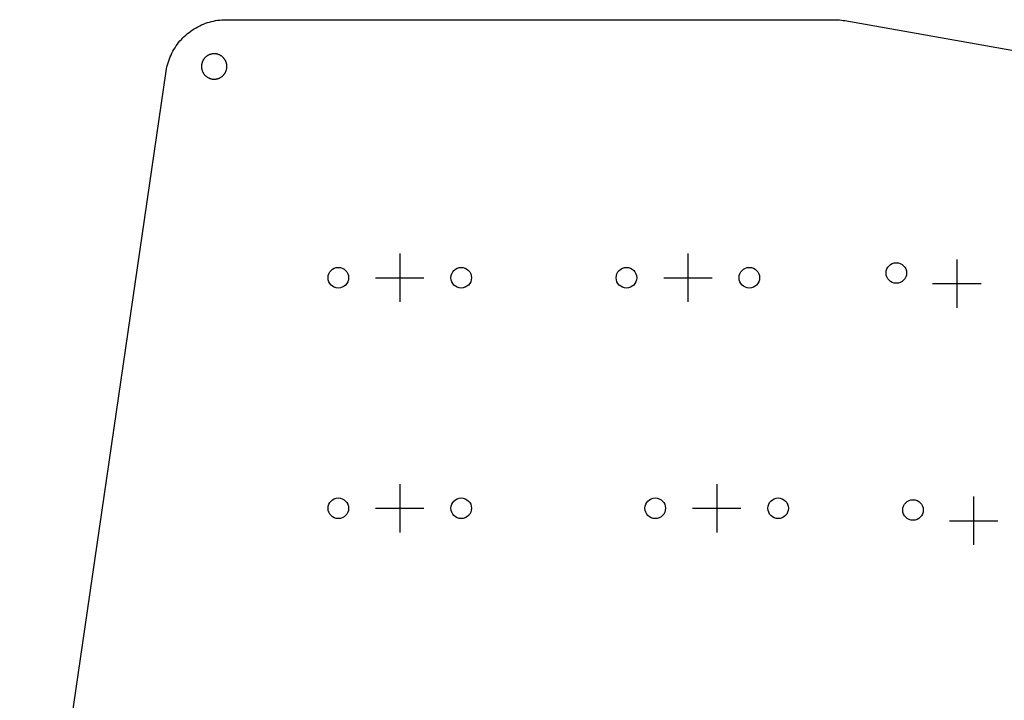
# Model space of a CAD drawing. Extents: x 52 to 383, y -186 to -68.
# Tile 3 of 5: x 54 to 135, y -124 to -68. Entities that reach past the tile are written whole.
import ezdxf

# ---------------------------------------------------------------- set-up
doc = ezdxf.new("R2010")
doc.units = 0
doc.layers.add('BLACK', color=7, linetype='CONTINUOUS')

msp = doc.modelspace()

# ---------------------------------------------------------------- linework, layer by layer
at = {"layer": 'BLACK', "linetype": 'CONTINUOUS'}
for p, q in [((68.7723, -68.3726), (68.9317, -68.3056)), ((68.9317, -68.3056), (69.0933, -68.2442)), ((69.0933, -68.2442), (69.2569, -68.1884)), ((69.2569, -68.1884), (69.4224, -68.1383)), ((69.4224, -68.1383), (69.5895, -68.0939)), ((69.5895, -68.0939), (69.7581, -68.0554)), ((69.7581, -68.0554), (69.9279, -68.0227)), ((69.9279, -68.0227), (70.0987, -67.9959)), ((70.0987, -67.9959), (70.2703, -67.975)), ((70.2703, -67.975), (70.4426, -67.96)), ((70.4426, -67.96), (70.6152, -67.9511)), ((70.6152, -67.9511), (70.7881, -67.9481)), ((70.7881, -67.9481), (121.061, -67.9444)), ((121.061, -67.9444), (121.207, -67.9465)), ((121.207, -67.9465), (121.353, -67.9528)), ((121.353, -67.9528), (121.498, -67.9634)), ((121.498, -67.9634), (121.643, -67.9782)), ((121.643, -67.9782), (121.788, -67.9973)), ((121.788, -67.9973), (121.931, -68.0206)), ((121.931, -68.0206), (208.033, -83.2315)), ((67.4679, -69.2098), (67.5992, -69.0973)), ((67.5992, -69.0973), (67.7342, -68.9893)), ((67.7342, -68.9893), (67.8729, -68.8861)), ((67.8729, -68.8861), (68.0151, -68.7877)), ((68.0151, -68.7877), (68.1606, -68.6943)), ((68.1606, -68.6943), (68.3093, -68.606)), ((68.3093, -68.606), (68.4609, -68.5229)), ((68.4609, -68.5229), (68.6153, -68.445)), ((68.6153, -68.445), (68.7723, -68.3726)), ((66.6686, -70.1148), (66.7691, -69.9741)), ((66.7691, -69.9741), (66.8743, -69.8369)), ((66.8743, -69.8369), (66.9842, -69.7034)), ((66.9842, -69.7034), (67.0987, -69.5738)), ((67.0987, -69.5738), (67.2175, -69.4483)), ((67.2175, -69.4483), (67.3407, -69.3269)), ((67.3407, -69.3269), (67.4679, -69.2098)), ((66.2426, -70.8659), (66.3173, -70.71)), ((66.3173, -70.71), (66.3974, -70.5567)), ((66.3974, -70.5567), (66.4827, -70.4063)), ((66.4827, -70.4063), (66.5731, -70.259)), ((66.5731, -70.259), (66.6686, -70.1148)), ((69.568, -70.7882), (69.5327, -70.7973)), ((69.6036, -70.7804), (69.568, -70.7882)), ((69.6395, -70.7738), (69.6036, -70.7804)), ((69.6755, -70.7684), (69.6395, -70.7738)), ((69.7118, -70.7643), (69.6755, -70.7684)), ((69.7481, -70.7615), (69.7118, -70.7643)), ((69.7845, -70.7599), (69.7481, -70.7615)), ((69.8209, -70.7596), (69.7845, -70.7599)), ((69.8574, -70.7605), (69.8209, -70.7596)), ((69.8938, -70.7627), (69.8574, -70.7605)), ((69.93, -70.7662), (69.8938, -70.7627)), ((69.9662, -70.7709), (69.93, -70.7662)), ((70.0021, -70.7769), (69.9662, -70.7709)), ((70.0379, -70.7842), (70.0021, -70.7769)), ((70.0733, -70.7926), (70.0379, -70.7842)), ((70.1084, -70.8023), (70.0733, -70.7926)), ((65.9522, -71.679), (65.9989, -71.5126)), ((65.9989, -71.5126), (66.0514, -71.3478)), ((66.0514, -71.3478), (66.1096, -71.185)), ((66.1096, -71.185), (66.1734, -71.0243)), ((66.1734, -71.0243), (66.2426, -70.8659)), ((68.7885, -71.5746), (68.7809, -71.6103)), ((68.7972, -71.5392), (68.7885, -71.5746)), ((68.8072, -71.5042), (68.7972, -71.5392)), ((68.8184, -71.4695), (68.8072, -71.5042)), ((68.8308, -71.4352), (68.8184, -71.4695)), ((68.8444, -71.4014), (68.8308, -71.4352)), ((68.8591, -71.3681), (68.8444, -71.4014)), ((68.875, -71.3353), (68.8591, -71.3681)), ((68.8921, -71.3031), (68.875, -71.3353)), ((68.9102, -71.2714), (68.8921, -71.3031)), ((68.9294, -71.2405), (68.9102, -71.2714)), ((68.9497, -71.2102), (68.9294, -71.2405)), ((68.971, -71.1806), (68.9497, -71.2102)), ((68.9934, -71.1518), (68.971, -71.1806)), ((69.0167, -71.1238), (68.9934, -71.1518)), ((69.041, -71.0966), (69.0167, -71.1238)), ((69.0662, -71.0703), (69.041, -71.0966)), ((69.0923, -71.0449), (69.0662, -71.0703)), ((69.1192, -71.0204), (69.0923, -71.0449)), ((69.147, -70.9968), (69.1192, -71.0204)), ((69.1757, -70.9742), (69.147, -70.9968)), ((69.205, -70.9526), (69.1757, -70.9742)), ((69.2351, -70.9321), (69.205, -70.9526)), ((69.2659, -70.9126), (69.2351, -70.9321)), ((69.2974, -70.8942), (69.2659, -70.9126)), ((69.3295, -70.8769), (69.2974, -70.8942)), ((69.3621, -70.8607), (69.3295, -70.8769)), ((69.3953, -70.8457), (69.3621, -70.8607)), ((69.429, -70.8318), (69.3953, -70.8457)), ((69.4632, -70.8191), (69.429, -70.8318)), ((69.4978, -70.8076), (69.4632, -70.8191)), ((69.5327, -70.7973), (69.4978, -70.8076)), ((70.1432, -70.8132), (70.1084, -70.8023)), ((70.1776, -70.8253), (70.1432, -70.8132)), ((70.2115, -70.8386), (70.1776, -70.8253)), ((70.245, -70.8531), (70.2115, -70.8386)), ((70.2779, -70.8687), (70.245, -70.8531)), ((70.3103, -70.8854), (70.2779, -70.8687)), ((70.3421, -70.9033), (70.3103, -70.8854)), ((70.3732, -70.9222), (70.3421, -70.9033)), ((70.4037, -70.9422), (70.3732, -70.9222)), ((70.4334, -70.9633), (70.4037, -70.9422)), ((70.4624, -70.9854), (70.4334, -70.9633)), ((70.4906, -71.0085), (70.4624, -70.9854)), ((70.518, -71.0325), (70.4906, -71.0085)), ((70.5446, -71.0575), (70.518, -71.0325)), ((70.5702, -71.0834), (70.5446, -71.0575)), ((70.595, -71.1101), (70.5702, -71.0834)), ((70.6188, -71.1377), (70.595, -71.1101)), ((70.6416, -71.1661), (70.6188, -71.1377)), ((70.6634, -71.1953), (70.6416, -71.1661)), ((70.6842, -71.2252), (70.6634, -71.1953)), ((70.704, -71.2559), (70.6842, -71.2252)), ((70.7227, -71.2872), (70.704, -71.2559)), ((70.7403, -71.3191), (70.7227, -71.2872)), ((70.7567, -71.3516), (70.7403, -71.3191)), ((70.772, -71.3847), (70.7567, -71.3516)), ((70.7862, -71.4183), (70.772, -71.3847)), ((70.7992, -71.4523), (70.7862, -71.4183)), ((70.811, -71.4868), (70.7992, -71.4523)), ((70.8216, -71.5217), (70.811, -71.4868)), ((70.831, -71.5569), (70.8216, -71.5217)), ((70.8391, -71.5924), (70.831, -71.5569)), ((70.8461, -71.6282), (70.8391, -71.5924)), ((53.7373, -155.089), (65.8468, -72.1867)), ((65.8468, -72.1867), (65.876, -72.0163)), ((65.876, -72.0163), (65.9112, -71.847)), ((65.9112, -71.847), (65.9522, -71.679)), ((68.7633, -71.7549), (68.762, -71.7913)), ((68.762, -71.7913), (68.762, -71.8278)), ((68.762, -71.8278), (68.7633, -71.8642)), ((68.7658, -71.7185), (68.7633, -71.7549)), ((68.7633, -71.8642), (68.7658, -71.9005)), ((68.7696, -71.6823), (68.7658, -71.7185)), ((68.7658, -71.9005), (68.7696, -71.9368)), ((68.7746, -71.6462), (68.7696, -71.6823)), ((68.7696, -71.9368), (68.7746, -71.9729)), ((68.7809, -71.6103), (68.7746, -71.6462)), ((68.7746, -71.9729), (68.7809, -72.0088)), ((68.7809, -72.0088), (68.7885, -72.0445)), ((68.7885, -72.0445), (68.7972, -72.0798)), ((68.7972, -72.0798), (68.8072, -72.1149)), ((68.8072, -72.1149), (68.8184, -72.1496)), ((68.8184, -72.1496), (68.8308, -72.1838)), ((68.8308, -72.1838), (68.8444, -72.2177)), ((68.8444, -72.2177), (68.8591, -72.251)), ((68.8591, -72.251), (68.875, -72.2838)), ((68.875, -72.2838), (68.8921, -72.316)), ((68.8921, -72.316), (68.9102, -72.3476)), ((68.9102, -72.3476), (68.9294, -72.3786)), ((68.9294, -72.3786), (68.9497, -72.4089)), ((68.9497, -72.4089), (68.971, -72.4384)), ((70.6634, -72.4238), (70.6842, -72.3938)), ((70.6842, -72.3938), (70.704, -72.3632)), ((70.704, -72.3632), (70.7227, -72.3319)), ((70.7227, -72.3319), (70.7403, -72.3)), ((70.7403, -72.3), (70.7567, -72.2675)), ((70.7567, -72.2675), (70.772, -72.2344)), ((70.772, -72.2344), (70.7862, -72.2008)), ((70.7862, -72.2008), (70.7992, -72.1668)), ((70.7992, -72.1668), (70.811, -72.1323)), ((70.811, -72.1323), (70.8216, -72.0974)), ((70.8216, -72.0974), (70.831, -72.0622)), ((70.831, -72.0622), (70.8391, -72.0267)), ((70.8391, -72.0267), (70.8461, -71.9909)), ((70.8517, -71.6642), (70.8461, -71.6282)), ((70.8461, -71.9909), (70.8517, -71.9549)), ((70.8561, -71.7004), (70.8517, -71.6642)), ((70.8517, -71.9549), (70.8561, -71.9187)), ((70.8593, -71.7367), (70.8561, -71.7004)), ((70.8561, -71.9187), (70.8593, -71.8824)), ((70.8612, -71.7731), (70.8593, -71.7367)), ((70.8593, -71.8824), (70.8612, -71.846)), ((70.8618, -71.8095), (70.8612, -71.7731)), ((70.8612, -71.846), (70.8618, -71.8095)), ((68.971, -72.4384), (68.9934, -72.4672)), ((68.9934, -72.4672), (69.0167, -72.4953)), ((69.0167, -72.4953), (69.041, -72.5224)), ((69.041, -72.5224), (69.0662, -72.5488)), ((69.0662, -72.5488), (69.0923, -72.5742)), ((69.0923, -72.5742), (69.1192, -72.5987)), ((69.1192, -72.5987), (69.147, -72.6223)), ((69.147, -72.6223), (69.1757, -72.6449)), ((69.1757, -72.6449), (69.205, -72.6664)), ((69.205, -72.6664), (69.2351, -72.687)), ((69.2351, -72.687), (69.2659, -72.7065)), ((69.2659, -72.7065), (69.2974, -72.7249)), ((69.2974, -72.7249), (69.3295, -72.7422)), ((69.3295, -72.7422), (69.3621, -72.7584)), ((69.3621, -72.7584), (69.3953, -72.7734)), ((69.3953, -72.7734), (69.429, -72.7873)), ((69.429, -72.7873), (69.4632, -72.8)), ((69.4632, -72.8), (69.4978, -72.8115)), ((69.4978, -72.8115), (69.5327, -72.8218)), ((69.5327, -72.8218), (69.568, -72.8308)), ((69.568, -72.8308), (69.6036, -72.8387)), ((69.6036, -72.8387), (69.6395, -72.8453)), ((69.6395, -72.8453), (69.6755, -72.8507)), ((69.6755, -72.8507), (69.7118, -72.8548)), ((69.7118, -72.8548), (69.7481, -72.8576)), ((69.7481, -72.8576), (69.7845, -72.8592)), ((69.7845, -72.8592), (69.8209, -72.8595)), ((69.8209, -72.8595), (69.8574, -72.8585)), ((69.8574, -72.8585), (69.8938, -72.8563)), ((69.8938, -72.8563), (69.93, -72.8529)), ((69.93, -72.8529), (69.9662, -72.8481)), ((69.9662, -72.8481), (70.0021, -72.8421)), ((70.0021, -72.8421), (70.0379, -72.8349)), ((70.0379, -72.8349), (70.0733, -72.8265)), ((70.0733, -72.8265), (70.1084, -72.8168)), ((70.1084, -72.8168), (70.1432, -72.8059)), ((70.1432, -72.8059), (70.1776, -72.7938)), ((70.1776, -72.7938), (70.2115, -72.7805)), ((70.2115, -72.7805), (70.245, -72.766)), ((70.245, -72.766), (70.2779, -72.7504)), ((70.2779, -72.7504), (70.3103, -72.7337)), ((70.3103, -72.7337), (70.3421, -72.7158)), ((70.3421, -72.7158), (70.3732, -72.6969)), ((70.3732, -72.6969), (70.4037, -72.6768)), ((70.4037, -72.6768), (70.4334, -72.6558)), ((70.4334, -72.6558), (70.4624, -72.6337)), ((70.4624, -72.6337), (70.4906, -72.6106)), ((70.4906, -72.6106), (70.518, -72.5866)), ((70.518, -72.5866), (70.5446, -72.5616)), ((70.5446, -72.5616), (70.5702, -72.5357)), ((70.5702, -72.5357), (70.595, -72.509)), ((70.595, -72.509), (70.6188, -72.4814)), ((70.6188, -72.4814), (70.6416, -72.4529)), ((70.6416, -72.4529), (70.6634, -72.4238)), ((85.149, -87.2666), (85.149, -91.2666)), ((108.961, -87.2666), (108.961, -91.2666)), ((131.188, -87.756), (131.188, -91.756)), ((83.149, -89.2666), (87.149, -89.2666)), ((106.961, -89.2666), (110.961, -89.2666)), ((129.188, -89.756), (133.188, -89.756)), ((85.149, -106.317), (85.149, -110.317)), ((111.343, -106.317), (111.343, -110.317)), ((132.57, -107.344), (132.57, -111.344)), ((83.149, -108.317), (87.149, -108.317)), ((109.343, -108.317), (113.343, -108.317)), ((130.57, -109.344), (134.57, -109.344))]:
    msp.add_line(p, q, dxfattribs=at)
at = {"layer": 'BLACK'}
for centre in [(80.069, -89.2666), (90.229, -89.2666), (103.881, -89.2666), (114.041, -89.2666), (126.185, -88.8739), (80.069, -108.317), (90.229, -108.317), (106.263, -108.317), (116.423, -108.317), (127.568, -108.461)]:
    msp.add_circle(centre, 0.85, dxfattribs=at)

doc.saveas('drawing.dxf')
